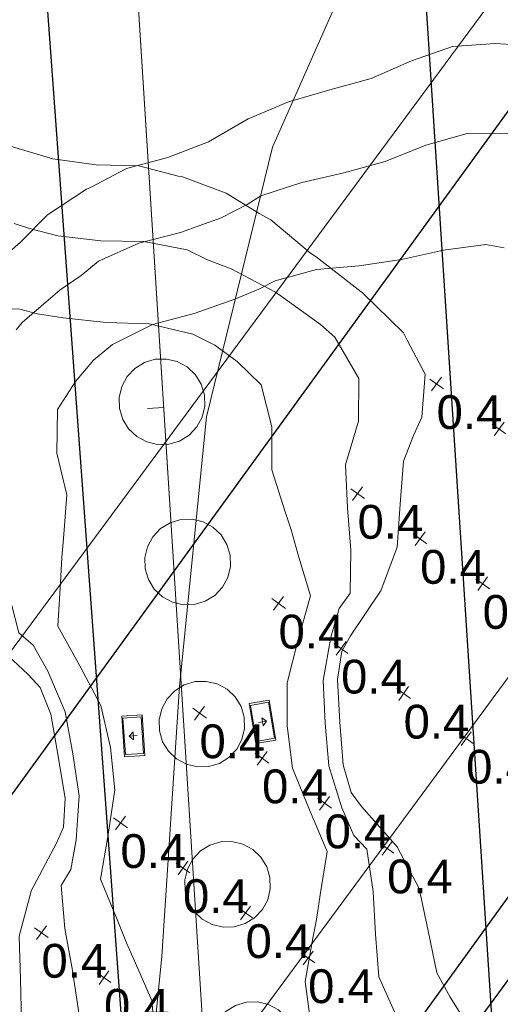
# Model space of a CAD drawing. Extents: x 11759 to 13757, y -2685 to 8839.
# Tile 38 of 58: x 12819 to 12854, y 6131 to 6204. Entities that reach past the tile are written whole.
import ezdxf

# ---------------------------------------------------------------- set-up
doc = ezdxf.new("R2010")
doc.units = 0
doc.header["$MEASUREMENT"] = 0
for name, color, linetype, lineweight in [('AGI32-115446_BK001 - Copy -- 2023-Jan-03 22h-01m-38s-DRAWING', 7, 'Continuous', 0), ('AGI32-AGI-Import_2-LUMINAIRE', 7, 'Continuous', 0), ('AGI32-AGI-Import_2-TEMPLATE', 7, 'Continuous', 0), ('AGI32-Project_1-CALCPTS', 7, 'Continuous', 0), ('AGI32-Project_1-LUMINAIRE', 7, 'Continuous', 0), ('AGI32-Project_1-MARKPOINT', 7, 'Continuous', 0), ('AGI32-Project_1-OBJECT', 7, 'Continuous', 0), ('AGI32-Project_1-STATISTICAL_AREA', 7, 'Continuous', 0), ('AGI32-Project_1-TEMPLATE', 7, 'Continuous', 0)]:
    doc.layers.add(name, color=color, linetype=linetype, lineweight=lineweight)
doc.styles.add('AGI32-Arial', font='arial.ttf')

# ---------------------------------------------------------------- blocks, each defined once
blk = doc.blocks.new('AGI32-ID1buv4w-AGI-Import_2-LUMINAIRE-UPL_Symbol')
at = {"layer": 'AGI32-AGI-Import_2-LUMINAIRE', "color": 7, "linetype": 'ByBlock', "lineweight": 0}
for p, q in [((0.25, 0.5, 0.2), (-0.25, 0.5, 0.2)), ((-0.25, 0.5, 0.2), (-0.25, -0.5, 0.2)), ((-0.25, 0.5), (-0.25, -0.5)), ((-0.25, -0.5, 0.2), (-0.25, 0.5, 0.2)), ((-0.25, 0.5, 0.2), (-0.25, 0.5)), ((0.25, 0.5), (-0.25, 0.5)), ((-0.25, 0.5), (-0.25, 0.5, 0.2)), ((-0.25, 0.5, 0.2), (0.25, 0.5, 0.2)), ((0.25, -0.5, 0.2), (0.25, 0.5, 0.2)), ((0.25, 0.5, 0.2), (0.25, -0.5, 0.2)), ((0.25, -0.5), (0.25, 0.5)), ((0.25, 0.5), (0.25, 0.5, 0.2)), ((0.25, 0.5, 0.2), (0.25, 0.5)), ((-0.225, 0.45), (0.225, 0.45)), ((-0.225, -0.45), (-0.225, 0.45)), ((0.225, 0.45), (0.225, -0.45)), ((-0.1, 0), (0.1, 0)), ((0, -0.1), (0, 0.1)), ((0, 0.1), (0.1, 0)), ((0, -0.1), (0.1, 0)), ((0.225, -0.45), (-0.225, -0.45)), ((-0.25, -0.5, 0.2), (0.25, -0.5, 0.2)), ((-0.25, -0.5), (-0.25, -0.5, 0.2)), ((-0.25, -0.5), (0.25, -0.5)), ((0.25, -0.5, 0.2), (-0.25, -0.5, 0.2)), ((-0.25, -0.5, 0.2), (-0.25, -0.5)), ((0.25, -0.5, 0.2), (0.25, -0.5)), ((0.25, -0.5), (0.25, -0.5, 0.2))]:
    blk.add_line(p, q, dxfattribs=at)
blk = doc.blocks.new('AGI32-ID1buv4w-AGI-Import_2-LUMINAIRE-UPL_76-1')
at = {"layer": 'AGI32-AGI-Import_2-LUMINAIRE', "color": 7, "linetype": 'ByBlock', "lineweight": 0, "xscale": 3, "yscale": 3, "zscale": 3}
blk.add_blockref('AGI32-ID1buv4w-AGI-Import_2-LUMINAIRE-UPL_Symbol', (0, 0), dxfattribs=at)
blk = doc.blocks.new('AGI32-ID1buv4w-AGI-Import_2-LUMINAIRE-UPL_Template1')
at = {"layer": 'AGI32-AGI-Import_2-TEMPLATE', "color": 1, "linetype": 'ByBlock', "lineweight": 0}
for p, q in [((18.96, 46.384, -16), (22.12, 46.927, -16)), ((22.12, 46.927, -16), (25.28, 46.607, -16)), ((25.28, 46.607, -16), (28.44, 45.866, -16)), ((15.8, 45.59, -16), (18.96, 46.384, -16)), ((9.48, 44.901, -16), (12.64, 45.261, -16)), ((12.64, 45.261, -16), (15.8, 45.59, -16)), ((6.771, 44.24, -16), (9.48, 44.901, -16)), ((3.16, 42.951, -16), (6.32, 44.138, -16)), ((6.32, 44.138, -16), (6.771, 44.24, -16)), ((-3.16, 42.018, -16), (0, 42.314, -16)), ((0, 42.314, -16), (3.16, 42.951, -16)), ((-6.017, 41.08, -16), (-3.16, 42.018, -16)), ((-9.48, 39.596, -16), (-6.32, 41.005, -16)), ((-6.32, 41.005, -16), (-6.017, 41.08, -16)), ((-11.817, 37.92, -16), (-9.48, 39.596, -16)), ((-12.64, 37.405, -16), (-11.817, 37.92, -16)), ((-22.12, 20.813, -16), (-22.838, 22.12, -16)), ((-21.267, 18.96, -16), (-22.12, 20.813, -16)), ((-20.819, 15.8, -16), (-21.267, 18.96, -16)), ((-20.374, 12.64, -16), (-20.819, 15.8, -16)), ((-18.96, 9.515, -16), (-20.374, 12.64, -16)), ((-18.953, 9.48, -16), (-18.96, 9.515, -16)), ((-16.511, 6.32, -16), (-18.953, 9.48, -16)), ((-15.8, 5.233, -16), (-16.511, 6.32, -16)), ((-15.345, 3.16, -16), (-15.8, 5.233, -16)), ((-15.319, 0, -16), (-15.345, 3.16, -16)), ((-15.345, -3.16, -16), (-15.319, 0, -16)), ((-15.8, -5.233, -16), (-15.345, -3.16, -16)), ((-16.511, -6.32, -16), (-15.8, -5.233, -16)), ((-18.953, -9.48, -16), (-16.511, -6.32, -16)), ((-20.374, -12.64, -16), (-18.96, -9.515, -16)), ((-18.96, -9.515, -16), (-18.953, -9.48, -16)), ((-20.819, -15.8, -16), (-20.374, -12.64, -16)), ((-21.267, -18.96, -16), (-20.819, -15.8, -16)), ((-22.12, -20.813, -16), (-21.267, -18.96, -16)), ((-22.838, -22.12, -16), (-22.12, -20.813, -16)), ((-23.291, -25.28, -16), (-22.838, -22.12, -16)), ((-22.12, -27.881, -16), (-23.291, -25.28, -16)), ((-21.884, -28.44, -16), (-22.12, -27.881, -16)), ((-19.031, -31.6, -16), (-21.884, -28.44, -16)), ((-18.96, -31.67, -16), (-19.031, -31.6, -16)), ((-15.8, -34.448, -16), (-18.96, -31.67, -16)), ((-15.409, -34.76, -16), (-15.8, -34.448, -16)), ((-12.64, -37.405, -16), (-15.409, -34.76, -16)), ((-11.817, -37.92, -16), (-12.64, -37.405, -16)), ((-9.48, -39.596, -16), (-11.817, -37.92, -16)), ((-6.32, -41.005, -16), (-9.48, -39.596, -16)), ((-6.017, -41.08, -16), (-6.32, -41.005, -16)), ((-3.16, -42.018, -16), (-6.017, -41.08, -16)), ((0, -42.314, -16), (-3.16, -42.018, -16)), ((3.16, -42.951, -16), (0, -42.314, -16)), ((6.32, -44.138, -16), (3.16, -42.951, -16))]:
    blk.add_line(p, q, dxfattribs=at)
at = {"layer": 'AGI32-AGI-Import_2-TEMPLATE', "color": 5, "linetype": 'ByBlock', "lineweight": 0}
for p, q in [((15.8, 39.351, -16), (18.96, 40.044, -16)), ((18.96, 40.044, -16), (22.12, 40.398, -16)), ((22.12, 40.398, -16), (25.28, 39.834, -16)), ((12.64, 39.04, -16), (15.8, 39.351, -16)), ((6.32, 38.381, -16), (9.48, 38.853, -16)), ((9.48, 38.853, -16), (12.64, 39.04, -16)), ((3.16, 37.261, -16), (5.223, 37.92, -16)), ((5.223, 37.92, -16), (6.32, 38.381, -16)), ((0, 36.677, -16), (3.16, 37.261, -16)), ((-6.32, 35.606, -16), (-3.16, 36.411, -16)), ((-3.16, 36.411, -16), (0, 36.677, -16)), ((-7.775, 34.76, -16), (-6.32, 35.606, -16)), ((-9.48, 33.985, -16), (-7.775, 34.76, -16)), ((-12.64, 32.059, -16), (-9.48, 33.985, -16)), ((-13.184, 31.6, -16), (-12.64, 32.059, -16)), ((-16.964, 18.96, -16), (-18.137, 22.12, -16)), ((-16.916, 15.8, -16), (-16.964, 18.96, -16)), ((-16.953, 12.64, -16), (-16.916, 15.8, -16)), ((-16.694, 9.48, -16), (-16.953, 12.64, -16)), ((-15.8, 8.412, -16), (-16.694, 9.48, -16)), ((-15.052, 6.32, -16), (-15.8, 8.412, -16)), ((-14.281, 3.16, -16), (-15.052, 6.32, -16)), ((-14.226, 0, -16), (-14.281, 3.16, -16)), ((-14.281, -3.16, -16), (-14.226, 0, -16)), ((-15.052, -6.32, -16), (-14.281, -3.16, -16)), ((-15.8, -8.412, -16), (-15.052, -6.32, -16)), ((-16.694, -9.48, -16), (-15.8, -8.412, -16)), ((-16.953, -12.64, -16), (-16.694, -9.48, -16)), ((-16.916, -15.8, -16), (-16.953, -12.64, -16)), ((-16.964, -18.96, -16), (-16.916, -15.8, -16)), ((-18.137, -22.12, -16), (-16.964, -18.96, -16)), ((-18.371, -25.28, -16), (-18.137, -22.12, -16)), ((-16.793, -28.44, -16), (-18.371, -25.28, -16)), ((-15.8, -29.436, -16), (-16.793, -28.44, -16)), ((-13.184, -31.6, -16), (-15.8, -29.436, -16)), ((-12.64, -32.059, -16), (-13.184, -31.6, -16)), ((-9.48, -33.985, -16), (-12.64, -32.059, -16)), ((-7.775, -34.76, -16), (-9.48, -33.985, -16)), ((-6.32, -35.606, -16), (-7.775, -34.76, -16)), ((-3.16, -36.411, -16), (-6.32, -35.606, -16)), ((0, -36.677, -16), (-3.16, -36.411, -16)), ((3.16, -37.261, -16), (0, -36.677, -16)), ((5.223, -37.92, -16), (3.16, -37.261, -16)), ((6.32, -38.381, -16), (5.223, -37.92, -16))]:
    blk.add_line(p, q, dxfattribs=at)
at = {"layer": 'AGI32-AGI-Import_2-TEMPLATE', "color": 3, "linetype": 'ByBlock', "lineweight": 0}
for p, q in [((6.32, 32.015, -16), (9.48, 32.332, -16)), ((9.48, 32.332, -16), (12.64, 32.076, -16)), ((12.64, 32.076, -16), (15.8, 32.007, -16)), ((15.8, 32.007, -16), (18.96, 32.186, -16)), ((18.96, 32.186, -16), (22.12, 32.063, -16)), ((22.12, 32.063, -16), (23.413, 31.6, -16)), ((3.16, 31.172, -16), (5.029, 31.6, -16)), ((5.029, 31.6, -16), (6.32, 32.015, -16)), ((-3.16, 30.322, -16), (0, 30.614, -16)), ((0, 30.614, -16), (3.16, 31.172, -16)), ((-6.32, 29.344, -16), (-3.16, 30.322, -16)), ((-7.912, 28.44, -16), (-6.32, 29.344, -16)), ((-9.48, 27.108, -16), (-7.912, 28.44, -16)), ((-11.13, 25.28, -16), (-9.48, 27.108, -16)), ((-11.715, 22.12, -16), (-11.13, 25.28, -16)), ((-11.502, 18.96, -16), (-11.715, 22.12, -16)), ((-12.277, 15.8, -16), (-11.502, 18.96, -16)), ((-12.64, 14.447, -16), (-12.277, 15.8, -16)), ((-13.025, 12.64, -16), (-12.64, 14.447, -16)), ((-13.756, 9.48, -16), (-13.025, 12.64, -16)), ((-12.641, 6.32, -16), (-13.756, 9.48, -16)), ((-12.64, 6.317, -16), (-12.641, 6.32, -16)), ((-11.6, 3.16, -16), (-12.64, 6.317, -16)), ((-11.401, 0, -16), (-11.6, 3.16, -16)), ((-11.6, -3.16, -16), (-11.401, 0, -16)), ((-12.64, -6.317, -16), (-11.6, -3.16, -16)), ((-13.756, -9.48, -16), (-12.641, -6.32, -16)), ((-12.641, -6.32, -16), (-12.64, -6.317, -16)), ((-13.025, -12.64, -16), (-13.756, -9.48, -16)), ((-12.64, -14.447, -16), (-13.025, -12.64, -16)), ((-12.277, -15.8, -16), (-12.64, -14.447, -16)), ((-11.502, -18.96, -16), (-12.277, -15.8, -16)), ((-11.715, -22.12, -16), (-11.502, -18.96, -16)), ((-11.13, -25.28, -16), (-11.715, -22.12, -16)), ((-9.48, -27.108, -16), (-11.13, -25.28, -16)), ((-7.912, -28.44, -16), (-9.48, -27.108, -16)), ((-6.32, -29.344, -16), (-7.912, -28.44, -16)), ((-3.16, -30.322, -16), (-6.32, -29.344, -16)), ((0, -30.614, -16), (-3.16, -30.322, -16)), ((3.16, -31.172, -16), (0, -30.614, -16)), ((5.029, -31.6, -16), (3.16, -31.172, -16)), ((6.32, -32.015, -16), (5.029, -31.6, -16)), ((9.48, -32.332, -16), (6.32, -32.015, -16))]:
    blk.add_line(p, q, dxfattribs=at)
blk = doc.blocks.new('AGI32-ID1buv4w-AGI-Import_2-LUMINAIRE-UPL_76')
at = {"layer": 'AGI32-AGI-Import_2-LUMINAIRE', "color": 7, "linetype": 'ByBlock', "lineweight": 0}
blk.add_blockref('AGI32-ID1buv4w-AGI-Import_2-LUMINAIRE-UPL_76-1', (0, 0), dxfattribs=at)
at = {"layer": 'AGI32-AGI-Import_2-TEMPLATE', "color": 7, "linetype": 'ByBlock', "lineweight": 0}
blk.add_blockref('AGI32-ID1buv4w-AGI-Import_2-LUMINAIRE-UPL_Template1', (0, 0), dxfattribs=at)
blk = doc.blocks.new('AGI32-ID1buv4w-AGI-Import_2-LUMINAIRE-UPL_66-1')
at = {"layer": 'AGI32-AGI-Import_2-LUMINAIRE', "color": 7, "linetype": 'ByBlock', "lineweight": 0, "xscale": 3, "yscale": 3, "zscale": 3}
blk.add_blockref('AGI32-ID1buv4w-AGI-Import_2-LUMINAIRE-UPL_Symbol', (0, 0), dxfattribs=at)
blk = doc.blocks.new('AGI32-ID1buv4w-AGI-Import_2-LUMINAIRE-UPL_66')
at = {"layer": 'AGI32-AGI-Import_2-LUMINAIRE', "color": 7, "linetype": 'ByBlock', "lineweight": 0}
blk.add_blockref('AGI32-ID1buv4w-AGI-Import_2-LUMINAIRE-UPL_66-1', (0, 0), dxfattribs=at)
at = {"layer": 'AGI32-AGI-Import_2-TEMPLATE', "color": 7, "linetype": 'ByBlock', "lineweight": 0}
blk.add_blockref('AGI32-ID1buv4w-AGI-Import_2-LUMINAIRE-UPL_Template1', (0, 0), dxfattribs=at)
blk = doc.blocks.new('AGI32-ID1buv4w-Project_1-OBJECT-159')
at = {"layer": 'AGI32-Project_1-OBJECT', "color": 8, "linetype": 'Continuous', "lineweight": 0}
blk.add_polyline3d([(601.258, 4221.581, 18.039), (574.573, 4183.459, 18.039), (644.463, 4127.546, 18.039), (911.319, 4499.873, 18.039), (846.511, 4553.244, 18.039)], close=True, dxfattribs=at)
blk = doc.blocks.new('AGI32-ID1buv4w-Project_1-OBJECT-Service Road E_1_1_1')
at = {"layer": 'AGI32-Project_1-OBJECT', "color": 8, "linetype": 'Continuous', "lineweight": 0}
for points in [[(730.447, 4381.361, 0), (729.617, 4381.338, 0), (728.81, 4381.53, 0), (728.08, 4381.925, 0), (727.477, 4382.495, 0), (727.042, 4383.202, 0), (726.805, 4383.997, 0), (726.782, 4384.827, 0), (726.974, 4385.634, 0), (727.368, 4386.364, 0), (727.938, 4386.967, 0), (728.645, 4387.402, 0), (729.441, 4387.639, 0), (730.27, 4387.662, 0), (731.077, 4387.47, 0), (731.807, 4387.076, 0), (732.411, 4386.505, 0), (732.845, 4385.799, 0), (733.083, 4385.003, 0), (733.106, 4384.174, 0), (732.914, 4383.367, 0), (732.519, 4382.637, 0), (731.949, 4382.033, 0), (731.242, 4381.599, 0)], [(731.242, 4381.599, 18), (731.949, 4382.033, 18), (732.519, 4382.637, 18), (732.914, 4383.367, 18), (733.106, 4384.174, 18), (733.083, 4385.003, 18), (732.845, 4385.799, 18), (732.411, 4386.505, 18), (731.807, 4387.076, 18), (731.077, 4387.47, 18), (730.27, 4387.662, 18), (729.441, 4387.639, 18), (728.645, 4387.402, 18), (727.938, 4386.967, 18), (727.368, 4386.364, 18), (726.974, 4385.634, 18), (726.782, 4384.827, 18), (726.805, 4383.997, 18), (727.042, 4383.202, 18), (727.477, 4382.495, 18), (728.08, 4381.925, 18), (728.81, 4381.53, 18), (729.617, 4381.338, 18), (730.447, 4381.361, 18)], [(727.938, 4386.967, 0), (727.938, 4386.967, 18), (728.645, 4387.402, 18), (728.645, 4387.402, 0)], [(728.645, 4387.402, 0), (728.645, 4387.402, 18), (729.441, 4387.639, 18), (729.441, 4387.639, 0)], [(729.441, 4387.639, 0), (729.441, 4387.639, 18), (730.27, 4387.662, 18), (730.27, 4387.662, 0)], [(730.27, 4387.662, 0), (730.27, 4387.662, 18), (731.077, 4387.47, 18), (731.077, 4387.47, 0)], [(731.077, 4387.47, 0), (731.077, 4387.47, 18), (731.807, 4387.076, 18), (731.807, 4387.076, 0)], [(727.368, 4386.364, 0), (727.368, 4386.364, 18), (727.938, 4386.967, 18), (727.938, 4386.967, 0)], [(731.807, 4387.076, 0), (731.807, 4387.076, 18), (732.411, 4386.505, 18), (732.411, 4386.505, 0)], [(726.974, 4385.634, 0), (726.974, 4385.634, 18), (727.368, 4386.364, 18), (727.368, 4386.364, 0)], [(732.411, 4386.505, 0), (732.411, 4386.505, 18), (732.845, 4385.799, 18), (732.845, 4385.799, 0)], [(732.845, 4385.799, 0), (732.845, 4385.799, 18), (733.083, 4385.003, 18), (733.083, 4385.003, 0)], [(726.782, 4384.827, 0), (726.782, 4384.827, 18), (726.974, 4385.634, 18), (726.974, 4385.634, 0)], [(726.805, 4383.997, 0), (726.805, 4383.997, 18), (726.782, 4384.827, 18), (726.782, 4384.827, 0)], [(733.083, 4385.003, 0), (733.083, 4385.003, 18), (733.106, 4384.174, 18), (733.106, 4384.174, 0)], [(727.042, 4383.202, 0), (727.042, 4383.202, 18), (726.805, 4383.997, 18), (726.805, 4383.997, 0)], [(733.106, 4384.174, 0), (733.106, 4384.174, 18), (732.914, 4383.367, 18), (732.914, 4383.367, 0)], [(727.477, 4382.495, 0), (727.477, 4382.495, 18), (727.042, 4383.202, 18), (727.042, 4383.202, 0)], [(732.914, 4383.367, 0), (732.914, 4383.367, 18), (732.519, 4382.637, 18), (732.519, 4382.637, 0)], [(728.08, 4381.925, 0), (728.08, 4381.925, 18), (727.477, 4382.495, 18), (727.477, 4382.495, 0)], [(732.519, 4382.637, 0), (732.519, 4382.637, 18), (731.949, 4382.033, 18), (731.949, 4382.033, 0)], [(728.81, 4381.53, 0), (728.81, 4381.53, 18), (728.08, 4381.925, 18), (728.08, 4381.925, 0)], [(729.617, 4381.338, 0), (729.617, 4381.338, 18), (728.81, 4381.53, 18), (728.81, 4381.53, 0)], [(731.242, 4381.599, 0), (731.242, 4381.599, 18), (730.447, 4381.361, 18), (730.447, 4381.361, 0)], [(731.949, 4382.033, 0), (731.949, 4382.033, 18), (731.242, 4381.599, 18), (731.242, 4381.599, 0)], [(730.447, 4381.361, 0), (730.447, 4381.361, 18), (729.617, 4381.338, 18), (729.617, 4381.338, 0)]]:
    blk.add_polyline3d(points, close=True, dxfattribs=at)
blk = doc.blocks.new('AGI32-ID1buv4w-Project_1-OBJECT-Service Road E_1_11')
at = {"layer": 'AGI32-Project_1-OBJECT', "color": 8, "linetype": 'Continuous', "lineweight": 0}
for points in [[(728.547, 4393.21, 0), (727.718, 4393.187, 0), (726.911, 4393.379, 0), (726.18, 4393.774, 0), (725.577, 4394.344, 0), (725.142, 4395.05, 0), (724.905, 4395.846, 0), (724.882, 4396.675, 0), (725.074, 4397.483, 0), (725.469, 4398.213, 0), (726.039, 4398.816, 0), (726.746, 4399.251, 0), (727.541, 4399.488, 0), (728.371, 4399.511, 0), (729.178, 4399.319, 0), (729.908, 4398.924, 0), (730.511, 4398.354, 0), (730.946, 4397.647, 0), (731.183, 4396.852, 0), (731.206, 4396.023, 0), (731.014, 4395.215, 0), (730.62, 4394.485, 0), (730.049, 4393.882, 0), (729.343, 4393.447, 0)], [(729.343, 4393.447, 18), (730.049, 4393.882, 18), (730.62, 4394.485, 18), (731.014, 4395.215, 18), (731.206, 4396.023, 18), (731.183, 4396.852, 18), (730.946, 4397.647, 18), (730.511, 4398.354, 18), (729.908, 4398.924, 18), (729.178, 4399.319, 18), (728.371, 4399.511, 18), (727.541, 4399.488, 18), (726.746, 4399.251, 18), (726.039, 4398.816, 18), (725.469, 4398.213, 18), (725.074, 4397.483, 18), (724.882, 4396.675, 18), (724.905, 4395.846, 18), (725.142, 4395.05, 18), (725.577, 4394.344, 18), (726.18, 4393.774, 18), (726.911, 4393.379, 18), (727.718, 4393.187, 18), (728.547, 4393.21, 18)], [(726.039, 4398.816, 0), (726.039, 4398.816, 18), (726.746, 4399.251, 18), (726.746, 4399.251, 0)], [(726.746, 4399.251, 0), (726.746, 4399.251, 18), (727.541, 4399.488, 18), (727.541, 4399.488, 0)], [(727.541, 4399.488, 0), (727.541, 4399.488, 18), (728.371, 4399.511, 18), (728.371, 4399.511, 0)], [(728.371, 4399.511, 0), (728.371, 4399.511, 18), (729.178, 4399.319, 18), (729.178, 4399.319, 0)], [(729.178, 4399.319, 0), (729.178, 4399.319, 18), (729.908, 4398.924, 18), (729.908, 4398.924, 0)], [(729.908, 4398.924, 0), (729.908, 4398.924, 18), (730.511, 4398.354, 18), (730.511, 4398.354, 0)], [(725.074, 4397.483, 0), (725.074, 4397.483, 18), (725.469, 4398.213, 18), (725.469, 4398.213, 0)], [(725.469, 4398.213, 0), (725.469, 4398.213, 18), (726.039, 4398.816, 18), (726.039, 4398.816, 0)], [(730.511, 4398.354, 0), (730.511, 4398.354, 18), (730.946, 4397.647, 18), (730.946, 4397.647, 0)], [(724.882, 4396.675, 0), (724.882, 4396.675, 18), (725.074, 4397.483, 18), (725.074, 4397.483, 0)], [(730.946, 4397.647, 0), (730.946, 4397.647, 18), (731.183, 4396.852, 18), (731.183, 4396.852, 0)], [(731.183, 4396.852, 0), (731.183, 4396.852, 18), (731.206, 4396.023, 18), (731.206, 4396.023, 0)], [(724.905, 4395.846, 0), (724.905, 4395.846, 18), (724.882, 4396.675, 18), (724.882, 4396.675, 0)], [(731.206, 4396.023, 0), (731.206, 4396.023, 18), (731.014, 4395.215, 18), (731.014, 4395.215, 0)], [(725.142, 4395.05, 0), (725.142, 4395.05, 18), (724.905, 4395.846, 18), (724.905, 4395.846, 0)], [(725.577, 4394.344, 0), (725.577, 4394.344, 18), (725.142, 4395.05, 18), (725.142, 4395.05, 0)], [(731.014, 4395.215, 0), (731.014, 4395.215, 18), (730.62, 4394.485, 18), (730.62, 4394.485, 0)], [(726.18, 4393.774, 0), (726.18, 4393.774, 18), (725.577, 4394.344, 18), (725.577, 4394.344, 0)], [(730.049, 4393.882, 0), (730.049, 4393.882, 18), (729.343, 4393.447, 18), (729.343, 4393.447, 0)], [(730.62, 4394.485, 0), (730.62, 4394.485, 18), (730.049, 4393.882, 18), (730.049, 4393.882, 0)], [(726.911, 4393.379, 0), (726.911, 4393.379, 18), (726.18, 4393.774, 18), (726.18, 4393.774, 0)], [(727.718, 4393.187, 0), (727.718, 4393.187, 18), (726.911, 4393.379, 18), (726.911, 4393.379, 0)], [(728.547, 4393.21, 0), (728.547, 4393.21, 18), (727.718, 4393.187, 18), (727.718, 4393.187, 0)], [(729.343, 4393.447, 0), (729.343, 4393.447, 18), (728.547, 4393.21, 18), (728.547, 4393.21, 0)]]:
    blk.add_polyline3d(points, close=True, dxfattribs=at)
blk = doc.blocks.new('AGI32-ID1buv4w-Project_1-OBJECT-Service Road E_1_2_1')
at = {"layer": 'AGI32-Project_1-OBJECT', "color": 8, "linetype": 'Continuous', "lineweight": 0}
for points in [[(731.494, 4369.376, 0), (730.665, 4369.353, 0), (729.858, 4369.545, 0), (729.127, 4369.94, 0), (728.524, 4370.51, 0), (728.089, 4371.216, 0), (727.852, 4372.012, 0), (727.829, 4372.841, 0), (728.021, 4373.649, 0), (728.416, 4374.379, 0), (728.986, 4374.982, 0), (729.693, 4375.417, 0), (730.488, 4375.654, 0), (731.318, 4375.677, 0), (732.125, 4375.485, 0), (732.855, 4375.09, 0), (733.458, 4374.52, 0), (733.893, 4373.813, 0), (734.13, 4373.018, 0), (734.153, 4372.189, 0), (733.961, 4371.381, 0), (733.567, 4370.651, 0), (732.996, 4370.048, 0), (732.29, 4369.613, 0)], [(732.29, 4369.613, 18), (732.996, 4370.048, 18), (733.567, 4370.651, 18), (733.961, 4371.381, 18), (734.153, 4372.189, 18), (734.13, 4373.018, 18), (733.893, 4373.813, 18), (733.458, 4374.52, 18), (732.855, 4375.09, 18), (732.125, 4375.485, 18), (731.318, 4375.677, 18), (730.488, 4375.654, 18), (729.693, 4375.417, 18), (728.986, 4374.982, 18), (728.416, 4374.379, 18), (728.021, 4373.649, 18), (727.829, 4372.841, 18), (727.852, 4372.012, 18), (728.089, 4371.216, 18), (728.524, 4370.51, 18), (729.127, 4369.94, 18), (729.858, 4369.545, 18), (730.665, 4369.353, 18), (731.494, 4369.376, 18)], [(729.693, 4375.417, 0), (729.693, 4375.417, 18), (730.488, 4375.654, 18), (730.488, 4375.654, 0)], [(730.488, 4375.654, 0), (730.488, 4375.654, 18), (731.318, 4375.677, 18), (731.318, 4375.677, 0)], [(731.318, 4375.677, 0), (731.318, 4375.677, 18), (732.125, 4375.485, 18), (732.125, 4375.485, 0)], [(728.416, 4374.379, 0), (728.416, 4374.379, 18), (728.986, 4374.982, 18), (728.986, 4374.982, 0)], [(728.986, 4374.982, 0), (728.986, 4374.982, 18), (729.693, 4375.417, 18), (729.693, 4375.417, 0)], [(732.125, 4375.485, 0), (732.125, 4375.485, 18), (732.855, 4375.09, 18), (732.855, 4375.09, 0)], [(732.855, 4375.09, 0), (732.855, 4375.09, 18), (733.458, 4374.52, 18), (733.458, 4374.52, 0)], [(728.021, 4373.649, 0), (728.021, 4373.649, 18), (728.416, 4374.379, 18), (728.416, 4374.379, 0)], [(733.458, 4374.52, 0), (733.458, 4374.52, 18), (733.893, 4373.813, 18), (733.893, 4373.813, 0)], [(727.829, 4372.841, 0), (727.829, 4372.841, 18), (728.021, 4373.649, 18), (728.021, 4373.649, 0)], [(733.893, 4373.813, 0), (733.893, 4373.813, 18), (734.13, 4373.018, 18), (734.13, 4373.018, 0)], [(727.852, 4372.012, 0), (727.852, 4372.012, 18), (727.829, 4372.841, 18), (727.829, 4372.841, 0)], [(734.13, 4373.018, 0), (734.13, 4373.018, 18), (734.153, 4372.189, 18), (734.153, 4372.189, 0)], [(728.089, 4371.216, 0), (728.089, 4371.216, 18), (727.852, 4372.012, 18), (727.852, 4372.012, 0)], [(734.153, 4372.189, 0), (734.153, 4372.189, 18), (733.961, 4371.381, 18), (733.961, 4371.381, 0)], [(733.961, 4371.381, 0), (733.961, 4371.381, 18), (733.567, 4370.651, 18), (733.567, 4370.651, 0)], [(728.524, 4370.51, 0), (728.524, 4370.51, 18), (728.089, 4371.216, 18), (728.089, 4371.216, 0)], [(729.127, 4369.94, 0), (729.127, 4369.94, 18), (728.524, 4370.51, 18), (728.524, 4370.51, 0)], [(733.567, 4370.651, 0), (733.567, 4370.651, 18), (732.996, 4370.048, 18), (732.996, 4370.048, 0)], [(729.858, 4369.545, 0), (729.858, 4369.545, 18), (729.127, 4369.94, 18), (729.127, 4369.94, 0)], [(732.996, 4370.048, 0), (732.996, 4370.048, 18), (732.29, 4369.613, 18), (732.29, 4369.613, 0)], [(730.665, 4369.353, 0), (730.665, 4369.353, 18), (729.858, 4369.545, 18), (729.858, 4369.545, 0)], [(731.494, 4369.376, 0), (731.494, 4369.376, 18), (730.665, 4369.353, 18), (730.665, 4369.353, 0)], [(732.29, 4369.613, 0), (732.29, 4369.613, 18), (731.494, 4369.376, 18), (731.494, 4369.376, 0)]]:
    blk.add_polyline3d(points, close=True, dxfattribs=at)
blk = doc.blocks.new('AGI32-ID1buv4w-Project_1-OBJECT-Service Road E_1_3_1')
at = {"layer": 'AGI32-Project_1-OBJECT', "color": 8, "linetype": 'Continuous', "lineweight": 0}
for points in [[(733.394, 4357.527, 0), (732.564, 4357.504, 0), (731.757, 4357.696, 0), (731.027, 4358.091, 0), (730.424, 4358.661, 0), (729.989, 4359.368, 0), (729.752, 4360.163, 0), (729.728, 4360.993, 0), (729.921, 4361.8, 0), (730.315, 4362.53, 0), (730.885, 4363.133, 0), (731.592, 4363.568, 0), (732.387, 4363.805, 0), (733.217, 4363.828, 0), (734.024, 4363.636, 0), (734.754, 4363.242, 0), (735.357, 4362.671, 0), (735.792, 4361.965, 0), (736.03, 4361.169, 0), (736.053, 4360.34, 0), (735.861, 4359.533, 0), (735.466, 4358.802, 0), (734.896, 4358.199, 0), (734.189, 4357.765, 0)], [(734.189, 4357.765, 18), (734.896, 4358.199, 18), (735.466, 4358.802, 18), (735.861, 4359.533, 18), (736.053, 4360.34, 18), (736.03, 4361.169, 18), (735.792, 4361.965, 18), (735.357, 4362.671, 18), (734.754, 4363.242, 18), (734.024, 4363.636, 18), (733.217, 4363.828, 18), (732.387, 4363.805, 18), (731.592, 4363.568, 18), (730.885, 4363.133, 18), (730.315, 4362.53, 18), (729.921, 4361.8, 18), (729.728, 4360.993, 18), (729.752, 4360.163, 18), (729.989, 4359.368, 18), (730.424, 4358.661, 18), (731.027, 4358.091, 18), (731.757, 4357.696, 18), (732.564, 4357.504, 18), (733.394, 4357.527, 18)], [(730.885, 4363.133, 0), (730.885, 4363.133, 18), (731.592, 4363.568, 18), (731.592, 4363.568, 0)], [(731.592, 4363.568, 0), (731.592, 4363.568, 18), (732.387, 4363.805, 18), (732.387, 4363.805, 0)], [(732.387, 4363.805, 0), (732.387, 4363.805, 18), (733.217, 4363.828, 18), (733.217, 4363.828, 0)], [(733.217, 4363.828, 0), (733.217, 4363.828, 18), (734.024, 4363.636, 18), (734.024, 4363.636, 0)], [(734.024, 4363.636, 0), (734.024, 4363.636, 18), (734.754, 4363.242, 18), (734.754, 4363.242, 0)], [(734.754, 4363.242, 0), (734.754, 4363.242, 18), (735.357, 4362.671, 18), (735.357, 4362.671, 0)], [(729.921, 4361.8, 0), (729.921, 4361.8, 18), (730.315, 4362.53, 18), (730.315, 4362.53, 0)], [(730.315, 4362.53, 0), (730.315, 4362.53, 18), (730.885, 4363.133, 18), (730.885, 4363.133, 0)], [(735.357, 4362.671, 0), (735.357, 4362.671, 18), (735.792, 4361.965, 18), (735.792, 4361.965, 0)], [(729.728, 4360.993, 0), (729.728, 4360.993, 18), (729.921, 4361.8, 18), (729.921, 4361.8, 0)], [(735.792, 4361.965, 0), (735.792, 4361.965, 18), (736.03, 4361.169, 18), (736.03, 4361.169, 0)], [(736.03, 4361.169, 0), (736.03, 4361.169, 18), (736.053, 4360.34, 18), (736.053, 4360.34, 0)], [(729.752, 4360.163, 0), (729.752, 4360.163, 18), (729.728, 4360.993, 18), (729.728, 4360.993, 0)], [(736.053, 4360.34, 0), (736.053, 4360.34, 18), (735.861, 4359.533, 18), (735.861, 4359.533, 0)], [(729.989, 4359.368, 0), (729.989, 4359.368, 18), (729.752, 4360.163, 18), (729.752, 4360.163, 0)], [(730.424, 4358.661, 0), (730.424, 4358.661, 18), (729.989, 4359.368, 18), (729.989, 4359.368, 0)], [(735.861, 4359.533, 0), (735.861, 4359.533, 18), (735.466, 4358.802, 18), (735.466, 4358.802, 0)], [(731.027, 4358.091, 0), (731.027, 4358.091, 18), (730.424, 4358.661, 18), (730.424, 4358.661, 0)], [(734.896, 4358.199, 0), (734.896, 4358.199, 18), (734.189, 4357.765, 18), (734.189, 4357.765, 0)], [(735.466, 4358.802, 0), (735.466, 4358.802, 18), (734.896, 4358.199, 18), (734.896, 4358.199, 0)], [(731.757, 4357.696, 0), (731.757, 4357.696, 18), (731.027, 4358.091, 18), (731.027, 4358.091, 0)], [(732.564, 4357.504, 0), (732.564, 4357.504, 18), (731.757, 4357.696, 18), (731.757, 4357.696, 0)], [(733.394, 4357.527, 0), (733.394, 4357.527, 18), (732.564, 4357.504, 18), (732.564, 4357.504, 0)], [(734.189, 4357.765, 0), (734.189, 4357.765, 18), (733.394, 4357.527, 18), (733.394, 4357.527, 0)]]:
    blk.add_polyline3d(points, close=True, dxfattribs=at)
blk = doc.blocks.new('AGI32-ID1buv4w-Project_1-OBJECT-Service Road E_1_4_1')
at = {"layer": 'AGI32-Project_1-OBJECT', "color": 8, "linetype": 'Continuous', "lineweight": 0}
for points in [[(735.292, 4345.678, 0), (734.463, 4345.655, 0), (733.656, 4345.847, 0), (732.926, 4346.242, 0), (732.322, 4346.812, 0), (731.888, 4347.519, 0), (731.65, 4348.314, 0), (731.627, 4349.144, 0), (731.819, 4349.951, 0), (732.214, 4350.681, 0), (732.784, 4351.284, 0), (733.491, 4351.719, 0), (734.286, 4351.956, 0), (735.116, 4351.98, 0), (735.923, 4351.787, 0), (736.653, 4351.393, 0), (737.256, 4350.823, 0), (737.691, 4350.116, 0), (737.928, 4349.321, 0), (737.951, 4348.491, 0), (737.759, 4347.684, 0), (737.365, 4346.954, 0), (736.795, 4346.351, 0), (736.088, 4345.916, 0)], [(736.088, 4345.916, 18), (736.795, 4346.351, 18), (737.365, 4346.954, 18), (737.759, 4347.684, 18), (737.951, 4348.491, 18), (737.928, 4349.321, 18), (737.691, 4350.116, 18), (737.256, 4350.823, 18), (736.653, 4351.393, 18), (735.923, 4351.787, 18), (735.116, 4351.98, 18), (734.286, 4351.956, 18), (733.491, 4351.719, 18), (732.784, 4351.284, 18), (732.214, 4350.681, 18), (731.819, 4349.951, 18), (731.627, 4349.144, 18), (731.65, 4348.314, 18), (731.888, 4347.519, 18), (732.322, 4346.812, 18), (732.926, 4346.242, 18), (733.656, 4345.847, 18), (734.463, 4345.655, 18), (735.292, 4345.678, 18)], [(732.784, 4351.284, 0), (732.784, 4351.284, 18), (733.491, 4351.719, 18), (733.491, 4351.719, 0)], [(733.491, 4351.719, 0), (733.491, 4351.719, 18), (734.286, 4351.956, 18), (734.286, 4351.956, 0)], [(734.286, 4351.956, 0), (734.286, 4351.956, 18), (735.116, 4351.98, 18), (735.116, 4351.98, 0)], [(735.116, 4351.98, 0), (735.116, 4351.98, 18), (735.923, 4351.787, 18), (735.923, 4351.787, 0)], [(735.923, 4351.787, 0), (735.923, 4351.787, 18), (736.653, 4351.393, 18), (736.653, 4351.393, 0)], [(732.214, 4350.681, 0), (732.214, 4350.681, 18), (732.784, 4351.284, 18), (732.784, 4351.284, 0)], [(736.653, 4351.393, 0), (736.653, 4351.393, 18), (737.256, 4350.823, 18), (737.256, 4350.823, 0)], [(731.819, 4349.951, 0), (731.819, 4349.951, 18), (732.214, 4350.681, 18), (732.214, 4350.681, 0)], [(737.256, 4350.823, 0), (737.256, 4350.823, 18), (737.691, 4350.116, 18), (737.691, 4350.116, 0)], [(737.691, 4350.116, 0), (737.691, 4350.116, 18), (737.928, 4349.321, 18), (737.928, 4349.321, 0)], [(731.627, 4349.144, 0), (731.627, 4349.144, 18), (731.819, 4349.951, 18), (731.819, 4349.951, 0)], [(731.65, 4348.314, 0), (731.65, 4348.314, 18), (731.627, 4349.144, 18), (731.627, 4349.144, 0)], [(737.928, 4349.321, 0), (737.928, 4349.321, 18), (737.951, 4348.491, 18), (737.951, 4348.491, 0)], [(731.888, 4347.519, 0), (731.888, 4347.519, 18), (731.65, 4348.314, 18), (731.65, 4348.314, 0)], [(737.951, 4348.491, 0), (737.951, 4348.491, 18), (737.759, 4347.684, 18), (737.759, 4347.684, 0)], [(732.322, 4346.812, 0), (732.322, 4346.812, 18), (731.888, 4347.519, 18), (731.888, 4347.519, 0)], [(737.759, 4347.684, 0), (737.759, 4347.684, 18), (737.365, 4346.954, 18), (737.365, 4346.954, 0)], [(732.926, 4346.242, 0), (732.926, 4346.242, 18), (732.322, 4346.812, 18), (732.322, 4346.812, 0)], [(737.365, 4346.954, 0), (737.365, 4346.954, 18), (736.795, 4346.351, 18), (736.795, 4346.351, 0)], [(733.656, 4345.847, 0), (733.656, 4345.847, 18), (732.926, 4346.242, 18), (732.926, 4346.242, 0)], [(734.463, 4345.655, 0), (734.463, 4345.655, 18), (733.656, 4345.847, 18), (733.656, 4345.847, 0)], [(736.088, 4345.916, 0), (736.088, 4345.916, 18), (735.292, 4345.678, 18), (735.292, 4345.678, 0)], [(736.795, 4346.351, 0), (736.795, 4346.351, 18), (736.088, 4345.916, 18), (736.088, 4345.916, 0)], [(735.292, 4345.678, 0), (735.292, 4345.678, 18), (734.463, 4345.655, 18), (734.463, 4345.655, 0)]]:
    blk.add_polyline3d(points, close=True, dxfattribs=at)
blk = doc.blocks.new('AGI32-ID1buv4w-Project_1-STATISTICAL_AREA-SR 159 - EB')
at = {"layer": 'AGI32-Project_1-STATISTICAL_AREA', "color": 7, "linetype": 'Continuous', "lineweight": 30}
blk.add_line((723.44, 4312.489), (787.89, 4400.201), dxfattribs=at)
blk = doc.blocks.new('AGI32-ID1buv4w-Project_1-STATISTICAL_AREA-SR 159 - WB')
at = {"layer": 'AGI32-Project_1-STATISTICAL_AREA', "color": 7, "linetype": 'Continuous', "lineweight": 30}
for p, q in [((687.667, 4327.037), (804.361, 4487.588)), ((808.937, 4436.105), (653.725, 4221.783))]:
    blk.add_line(p, q, dxfattribs=at)
blk = doc.blocks.new('AGI32-ID1buv4w-Project_1-STATISTICAL_AREA-US 23 NB - Overall')
at = {"layer": 'AGI32-Project_1-STATISTICAL_AREA', "color": 7, "linetype": 'Continuous', "lineweight": 30}
blk.add_line((713.457, 4508.502), (734.908, 4216.287), dxfattribs=at)
blk = doc.blocks.new('AGI32-ID1buv4w-Project_1-STATISTICAL_AREA-US 23 SB - Overall')
at = {"layer": 'AGI32-Project_1-STATISTICAL_AREA', "color": 7, "linetype": 'Continuous', "lineweight": 30}
blk.add_line((746.693, 4439.108), (764.57, 4163.22), dxfattribs=at)
blk = doc.blocks.new('AGI32-ID1buv4w-Project_1-LUMINAIRE-HM4_Template2')
at = {"layer": 'AGI32-Project_1-TEMPLATE', "color": 1, "linetype": 'ByBlock', "lineweight": 0}
for p, q in [((-244.622, 99.7, -100), (-239.28, 111.767, -100)), ((-249.503, 79.76, -100), (-244.622, 99.7, -100)), ((-251.497, 59.82, -100), (-249.503, 79.76, -100)), ((-252.803, 39.88, -100), (-251.497, 59.82, -100)), ((-254.781, 19.94, -100), (-252.803, 39.88, -100))]:
    blk.add_line(p, q, dxfattribs=at)
blk = doc.blocks.new('AGI32-ID1buv4w-Project_1-LUMINAIRE-HM4_91')
at = {"layer": 'AGI32-Project_1-TEMPLATE', "color": 7, "linetype": 'ByBlock', "lineweight": 0}
blk.add_blockref('AGI32-ID1buv4w-Project_1-LUMINAIRE-HM4_Template2', (0, 0), dxfattribs=at)
blk = doc.blocks.new('AGI32-ID1buv4w-MARKPOINT')
at = {"layer": 'AGI32-Project_1-MARKPOINT', "color": 0, "linetype": 'Continuous', "lineweight": 0}
for p, q in [((-0.125, 0), (0.125, 0)), ((0, -0.125), (0, 0.125))]:
    blk.add_line(p, q, dxfattribs=at)
blk = doc.blocks.new('AGI32-ID1buv4w-Project_1-CALCPTS-US 159 WB - STA 70+00 TO STA 65+00_Luminance')
at = {"layer": 'AGI32-Project_1-MARKPOINT', "color": 154, "linetype": 'Continuous', "lineweight": 0, "xscale": 4.999999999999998, "yscale": 4.999999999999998, "zscale": 4.999999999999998, "rotation": 234.2361941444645}
for p in [(748.353, 4397.668, 18.825), (752.978, 4394.337, 18.825), (742.509, 4389.554, 18.825), (747.134, 4386.223, 18.825), (751.759, 4382.892, 18.825), (736.664, 4381.44, 18.825), (741.289, 4378.109, 18.825), (745.914, 4374.777, 18.825), (730.82, 4373.325, 18.825), (750.539, 4371.446, 18.825), (735.445, 4369.994, 18.825), (740.07, 4366.663, 18.825), (724.975, 4365.211, 18.825), (744.695, 4363.332, 18.825), (729.6, 4361.88, 18.825), (734.225, 4358.549, 18.825), (719.131, 4357.097, 18.825), (738.85, 4355.217, 18.825), (723.756, 4353.766, 18.825)]:
    blk.add_blockref('AGI32-ID1buv4w-MARKPOINT', p, dxfattribs=at)
at = {"layer": 'AGI32-Project_1-CALCPTS', "color": 154, "linetype": 'Continuous', "lineweight": 0, "char_height": 2.5, "attachment_point": 1, "style": 'AGI32-Arial'}
for insert in [(748.353, 4396.835, 18.825), (742.509, 4388.721, 18.825), (747.134, 4385.39, 18.825), (751.759, 4382.059, 18.825), (736.664, 4380.607, 18.825), (741.289, 4377.276, 18.825), (745.914, 4373.944, 18.825), (730.82, 4372.492, 18.825), (750.539, 4370.613, 18.825), (735.445, 4369.161, 18.825), (740.07, 4365.83, 18.825), (724.975, 4364.378, 18.825), (744.695, 4362.499, 18.825), (729.6, 4361.047, 18.825), (734.225, 4357.716, 18.825), (719.131, 4356.264, 18.825), (738.85, 4354.384, 18.825), (723.756, 4352.933, 18.825)]:
    blk.add_mtext('0.4', dxfattribs=dict(at, insert=insert))

msp = doc.modelspace()

# ---------------------------------------------------------------- linework, layer by layer
at = {"layer": 'AGI32-115446_BK001 - Copy -- 2023-Jan-03 22h-01m-38s-DRAWING', "color": 7, "linetype": 'Continuous', "lineweight": 0}
for p, q in [((12895.983, 5126.317), (12772.546, 7075.993)), ((12895.984, 5126.31), (12772.546, 7075.993)), ((12895.984, 5126.31), (12772.546, 7075.993)), ((12469.454, 5631.678), (13068.895, 6445.413)), ((12829.585, 6175.077), (12828.387, 6175.001))]:
    msp.add_line(p, q, dxfattribs=at)
msp.add_polyline3d([(12080.601, 4903.121, 0), (12094.19, 4940.06, 0), (12446.328, 5599.829, 0), (12469.454, 5631.678, 0), (13068.895, 6445.413, 0), (13113.491, 6509.542, 0), (13275.957, 6846.333, 0), (13345.72, 7213.696, 0), (13348.023, 7291.774, 0)], dxfattribs=at)

# ---------------------------------------------------------------- block references
at = {"layer": 'AGI32-AGI-Import_2-LUMINAIRE', "color": 7, "linetype": 'Continuous', "lineweight": 0}
for name, p, rotation in [('AGI32-ID1buv4w-AGI-Import_2-LUMINAIRE-UPL_76', (12836.894, 6151.827, 16), 9.533008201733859), ('AGI32-ID1buv4w-AGI-Import_2-LUMINAIRE-UPL_66', (12827.331, 6150.794, 16), 183.7351588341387)]:
    msp.add_blockref(name, p, dxfattribs=dict(at, rotation=rotation))
at = {"layer": 'AGI32-Project_1-CALCPTS', "color": 7, "linetype": 'Continuous', "lineweight": 0}
msp.add_blockref('AGI32-ID1buv4w-Project_1-CALCPTS-US 159 WB - STA 70+00 TO STA 65+00_Luminance', (12101.41, 1779.143), dxfattribs=at)
at = {"layer": 'AGI32-Project_1-LUMINAIRE', "color": 7, "linetype": 'Continuous', "lineweight": 0}
msp.add_blockref('AGI32-ID1buv4w-Project_1-LUMINAIRE-HM4_91', (13082.246, 6094.607, 100), dxfattribs=at)
at = {"layer": 'AGI32-Project_1-OBJECT', "color": 7, "linetype": 'Continuous', "lineweight": 0}
for name in ['AGI32-ID1buv4w-Project_1-OBJECT-159', 'AGI32-ID1buv4w-Project_1-OBJECT-Service Road E_1_11', 'AGI32-ID1buv4w-Project_1-OBJECT-Service Road E_1_1_1', 'AGI32-ID1buv4w-Project_1-OBJECT-Service Road E_1_2_1', 'AGI32-ID1buv4w-Project_1-OBJECT-Service Road E_1_3_1', 'AGI32-ID1buv4w-Project_1-OBJECT-Service Road E_1_4_1']:
    msp.add_blockref(name, (12101.41, 1779.143), dxfattribs=at)
at = {"layer": 'AGI32-Project_1-STATISTICAL_AREA', "color": 7, "linetype": 'Continuous', "lineweight": 0}
for name in ['AGI32-ID1buv4w-Project_1-STATISTICAL_AREA-US 23 SB - Overall', 'AGI32-ID1buv4w-Project_1-STATISTICAL_AREA-US 23 NB - Overall', 'AGI32-ID1buv4w-Project_1-STATISTICAL_AREA-SR 159 - WB', 'AGI32-ID1buv4w-Project_1-STATISTICAL_AREA-SR 159 - EB']:
    msp.add_blockref(name, (12101.41, 1779.143), dxfattribs=at)

doc.saveas('drawing.dxf')
